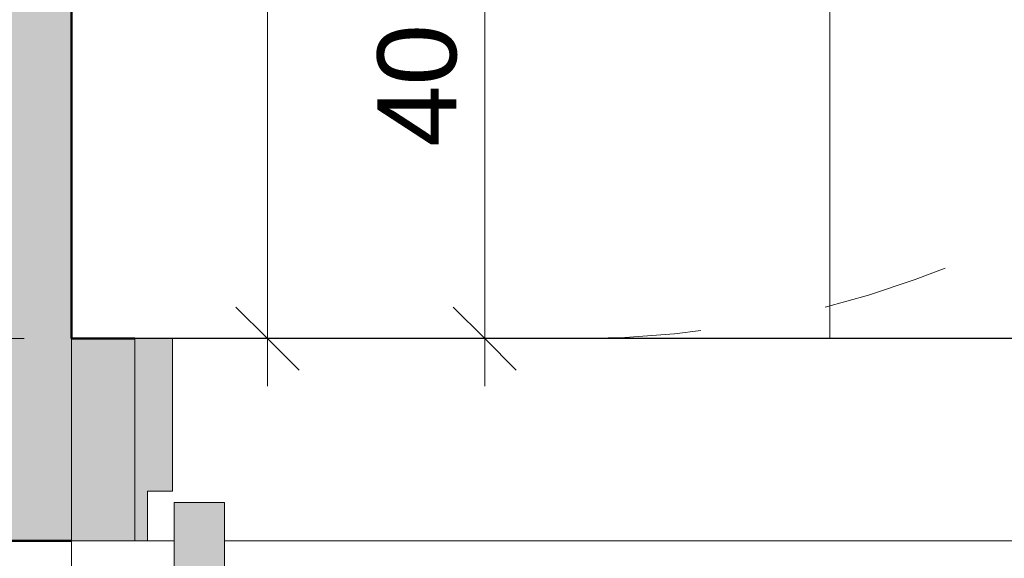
# Model space of a CAD drawing. Header units: metres. Extents: x -0.3 to 27.4, y -15.2 to 9.8.
# Tile 3 of 36: x 11.416 to 12.195, y -14.289 to -13.862. Entities that reach past the tile are written whole.
import ezdxf

# ---------------------------------------------------------------- set-up
doc = ezdxf.new("R2010")
doc.units = ezdxf.units.M
doc.linetypes.add('Projeção', pattern=[0.00396875, 0.00238125, -0.0015875])
for name, color, linetype, lineweight in [('A-ANNO-DIMS', 7, 'Continuous', 9), ('A-ANNO-DIMS-25', 7, 'Continuous', 9), ('A-DETL-GENF', 7, 'Continuous', 5), ('A-DOOR', 7, 'Continuous', 5), ('A-FLOR-OVHD', 7, 'Projeção', 5), ('A-FLOR-PATT', 7, 'Continuous', 5), ('A-WALL-PATT', 7, 'Continuous', 5), ('I-WALL', 7, 'Continuous', 5)]:
    doc.layers.add(name, color=color, linetype=linetype, lineweight=lineweight)
doc.layers.add('A-DETL', color=7, linetype='Continuous', lineweight=5, true_color=0x00a600)
doc.styles.add('Arial_5', font='arial.ttf', dxfattribs={"height": 0.0625})
doc.dimstyles.new('Com_linha__ref__contínua__-_Cor_Vermelha_Arial_2_5mm', dxfattribs={"dimscale": 0.3048, "dimtxt": 0.06376621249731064, "dimasz": 0.1640419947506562, "dimexe": 0.1230314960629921, "dimexo": 0.1230314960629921, "dimgap": 0.01230314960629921, "dimtad": 1, "dimdec": 1, "dimlfac": 100, "dimrnd": 0.09999999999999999, "dimdsep": 46, "dimtxsty": 'Arial_5', "dimblk1": 'OBLIQUE', "dimblk2": 'OBLIQUE', "dimsah": 1, "dimcen": 0.09, "dimdle": 0.1230314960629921, "dimazin": 0, "dimtfac": 1, "dimtdec": 4, "dimtix": 1, "dimtmove": 0, "dimatfit": 3, "dimfxl": 1, "dimtvp": 1, "dimtolj": 1, "dimtzin": 0, "dimarcsym": 2})

# ---------------------------------------------------------------- blocks, each defined once
blk = doc.blocks.new('PORTA DE GIRO L_057-ELEV_50')
at = {"layer": 'A-DOOR'}
blk.add_line((0.419999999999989, -0.07999999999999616), (-0.4200000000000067, -0.07999999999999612), dxfattribs=at)
blk = doc.blocks.new('Linha de interrupção - Linha de interrupção-V3-ELEV_5')
at = {"layer": 'A-DETL-GENF'}
for p, q in [((-2.574293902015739, -4.585265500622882e-15), (-2.785300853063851, -4.585265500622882e-15)), ((-2.543193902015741, -4.585265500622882e-15), (-2.564293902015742, -4.585265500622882e-15)), ((-1.684293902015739, -4.585265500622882e-15), (-2.503193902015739, -4.585265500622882e-15))]:
    blk.add_line(p, q, dxfattribs=at)
blk = doc.blocks.new('DIMBLOCK15-ELEV_5')
at = {"layer": 'A-ANNO-DIMS-25', "color": 242, "true_color": 0xbd2b2e}
for p, q in [((11.78366288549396, -13.71504159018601), (11.75866288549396, -13.69004159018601)), ((11.78366288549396, -13.71504159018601), (11.74616288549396, -13.71504159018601)), ((11.78366288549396, -13.71504159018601), (11.78366288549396, -14.15254159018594)), ((11.78366288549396, -13.71504159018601), (11.80866288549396, -13.74004159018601)), ((11.78366288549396, -13.71504159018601), (12.68923211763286, -13.71504159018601)), ((11.78366288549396, -14.11504159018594), (11.75866288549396, -14.09004159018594)), ((11.78366288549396, -14.11504159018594), (11.78151822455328, -14.11504159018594)), ((11.78366288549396, -14.11504159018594), (11.80866288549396, -14.14004159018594)), ((11.78366288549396, -14.11504159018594), (11.82116288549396, -14.11504159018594))]:
    blk.add_line(p, q, dxfattribs=at)
at = {"layer": 'A-ANNO-DIMS-25', "color": 0, "insert": (11.69877353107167, -13.96311150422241), "char_height": 0.0625, "width": 0.115367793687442, "attachment_point": 1, "rotation": 90, "line_spacing_factor": 0.9417779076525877, "style": 'Arial_5'}
blk.add_mtext('40', dxfattribs=at)
blk = doc.blocks.new('_Oblique')
at = {"color": 0, "linetype": 'ByBlock', "lineweight": -2}
blk.add_line((-0.5, -0.5), (0.5, 0.5), dxfattribs=at)
blk = doc.blocks.new('DIMBLOCK17-ELEV_5')
at = {"layer": 'A-ANNO-DIMS-25', "color": 242, "true_color": 0xbd2b2e}
for p, q in [((11.61188612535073, -13.31504159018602), (11.58688612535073, -13.29004159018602)), ((11.61188612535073, -13.31504159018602), (11.57438612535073, -13.31504159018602)), ((11.61188612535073, -13.31504159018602), (11.61188612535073, -14.15254159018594)), ((11.61188612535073, -13.31504159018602), (11.63688612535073, -13.34004159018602)), ((11.61188612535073, -13.31504159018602), (12.51917995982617, -13.31504159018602)), ((11.61188612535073, -14.11504159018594), (11.58688612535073, -14.09004159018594)), ((11.61188612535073, -14.11504159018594), (11.60974146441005, -14.11504159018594)), ((11.61188612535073, -14.11504159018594), (11.63688612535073, -14.14004159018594)), ((11.61188612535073, -14.11504159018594), (11.64938612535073, -14.11504159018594))]:
    blk.add_line(p, q, dxfattribs=at)
at = {"layer": 'A-ANNO-DIMS-25', "color": 0, "insert": (11.52699677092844, -13.76311150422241), "char_height": 0.0625, "width": 0.115367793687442, "attachment_point": 1, "rotation": 90, "line_spacing_factor": 0.9417779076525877, "style": 'Arial_5'}
blk.add_mtext('80', dxfattribs=at)
blk = doc.blocks.new('DIMBLOCK18-ELEV_5')
at = {"layer": 'A-ANNO-DIMS-25', "color": 242, "true_color": 0xbd2b2e}
for p, q in [((11.07402532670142, -11.99504159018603), (11.04902532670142, -11.97004159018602)), ((11.07402532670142, -11.99504159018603), (11.03652532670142, -11.99504159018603)), ((11.07402532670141, -14.15254159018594), (11.07402532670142, -11.99504159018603)), ((11.07402532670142, -11.99504159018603), (11.09902532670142, -12.02004159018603)), ((11.07402532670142, -11.99504159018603), (11.2586507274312, -11.99504159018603)), ((11.07402532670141, -14.11504159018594), (11.04902532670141, -14.09004159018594)), ((11.07402532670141, -14.11504159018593), (11.03652532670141, -14.11504159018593)), ((11.07402532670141, -14.11504159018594), (11.09902532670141, -14.14004159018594)), ((11.07402532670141, -14.11504159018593), (11.41927995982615, -14.11504159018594))]:
    blk.add_line(p, q, dxfattribs=at)
at = {"layer": 'A-ANNO-DIMS-25', "color": 0, "insert": (10.98913597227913, -13.12714646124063), "char_height": 0.0625, "width": 0.173051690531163, "attachment_point": 1, "rotation": 90, "line_spacing_factor": 0.9417779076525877, "style": 'Arial_5'}
blk.add_mtext('212', dxfattribs=at)
blk = doc.blocks.new('DIMBLOCK22-ELEV_5')
at = {"layer": 'A-ANNO-DIMS-25', "color": 242, "true_color": 0xbd2b2e}
for p, q in [((12.40677995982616, -14.62727680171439), (12.40677995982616, -14.27293396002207)), ((11.50677995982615, -14.62727680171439), (11.50677995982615, -14.39228222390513)), ((11.50677995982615, -14.62727680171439), (11.53177995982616, -14.60227680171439)), ((12.40677995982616, -14.62727680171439), (12.43177995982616, -14.60227680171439)), ((11.50677995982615, -14.62727680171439), (11.48177995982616, -14.65227680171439)), ((11.50677995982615, -14.62727680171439), (12.40677995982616, -14.62727680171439)), ((11.50677995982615, -14.62727680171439), (11.50677995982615, -14.66477680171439)), ((12.40677995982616, -14.62727680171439), (12.38177995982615, -14.65227680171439)), ((12.40677995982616, -14.62727680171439), (12.40677995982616, -14.66477680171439))]:
    blk.add_line(p, q, dxfattribs=at)
at = {"layer": 'A-ANNO-DIMS-25', "color": 0, "insert": (11.90871004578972, -14.5423874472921), "char_height": 0.0625, "width": 0.115367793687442, "attachment_point": 1, "line_spacing_factor": 0.9417779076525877, "style": 'Arial_5'}
blk.add_mtext('90', dxfattribs=at)
blk = doc.blocks.new('DIMBLOCK25-ELEV_5')
at = {"layer": 'A-ANNO-DIMS-25', "color": 242, "true_color": 0xbd2b2e}
for p, q in [((11.45677995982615, -15.18777190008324), (11.45677995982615, -14.10129935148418)), ((12.40677995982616, -15.18777190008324), (12.40677995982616, -14.53429670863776)), ((11.45677995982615, -15.18777190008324), (11.48177995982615, -15.16277190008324)), ((12.40677995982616, -15.18777190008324), (12.43177995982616, -15.16277190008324)), ((11.41927995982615, -15.18777190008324), (12.40677995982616, -15.18777190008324)), ((11.45677995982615, -15.18777190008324), (11.43177995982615, -15.21277190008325)), ((11.45677995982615, -15.18777190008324), (11.45677995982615, -15.22527190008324)), ((12.40677995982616, -15.18777190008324), (12.38177995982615, -15.21277190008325)), ((12.40677995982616, -15.18777190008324), (12.40677995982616, -15.22527190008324))]:
    blk.add_line(p, q, dxfattribs=at)
at = {"layer": 'A-ANNO-DIMS-25', "color": 0, "insert": (11.88371004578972, -15.10288254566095), "char_height": 0.0625, "width": 0.115367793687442, "attachment_point": 1, "line_spacing_factor": 0.9417779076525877, "style": 'Arial_5'}
blk.add_mtext('95', dxfattribs=at)
blk = doc.blocks.new('DIMBLOCK27-ELEV_5')
at = {"layer": 'A-ANNO-DIMS-25', "color": 242, "true_color": 0xbd2b2e}
for p, q in [((10.874425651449, -11.35754159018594), (10.87442565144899, -14.15254159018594)), ((10.874425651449, -11.39504159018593), (10.849425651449, -11.37004159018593)), ((10.874425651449, -11.39504159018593), (10.836925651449, -11.39504159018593)), ((10.874425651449, -11.39504159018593), (10.899425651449, -11.42004159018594)), ((10.874425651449, -11.39504159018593), (11.2586507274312, -11.39504159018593)), ((10.87442565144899, -14.11504159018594), (10.84942565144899, -14.09004159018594)), ((10.87442565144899, -14.11504159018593), (10.83692565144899, -14.11504159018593)), ((10.87442565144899, -14.11504159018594), (10.89942565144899, -14.14004159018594)), ((10.87442565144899, -14.11504159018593), (11.41927995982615, -14.11504159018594))]:
    blk.add_line(p, q, dxfattribs=at)
at = {"layer": 'A-ANNO-DIMS-25', "color": 0, "insert": (10.7895362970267, -12.82714646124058), "char_height": 0.0625, "width": 0.173051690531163, "attachment_point": 1, "rotation": 90, "line_spacing_factor": 0.9417779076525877, "style": 'Arial_5'}
blk.add_mtext('272', dxfattribs=at)

msp = doc.modelspace()

# ---------------------------------------------------------------- hatches: boundary and pattern name
at = {"layer": 'A-DETL-GENF', "true_color": 0xffffff}
h = msp.add_hatch(color=7, dxfattribs=at)
h.paths.add_polyline_path([(11.53787995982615, -15.12917371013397), (11.57787995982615, -15.12917371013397), (11.57787995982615, -14.24472028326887), (11.53787995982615, -14.24472028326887), (11.53787995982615, -15.08917371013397)])
h.paths.add_polyline_path([(12.39677995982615, -14.27504159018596), (12.40677995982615, -14.27504159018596), (12.40677995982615, -14.11504159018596), (12.37677995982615, -14.11504159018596), (12.37677995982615, -14.24504159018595), (12.39677995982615, -14.24504159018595)])
h.paths.add_polyline_path([(11.50677995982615, -14.27504159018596), (11.51677995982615, -14.27504159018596), (11.51677995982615, -14.2357804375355), (11.53677995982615, -14.2357804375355), (11.53677995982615, -14.11504159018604), (11.50677995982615, -14.11504159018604), (11.50677995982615, -14.2357804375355)])
at = {"layer": 'A-FLOR-PATT', "true_color": 0x787878}
h = msp.add_hatch(dxfattribs=at)
h.set_pattern_fill('FP_2', color=8, style=0, pattern_type=2)
h.set_pattern_definition([(270, (12.05636809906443, -12.915), (0.6, 3.673940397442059e-17), []), (0, (12.05636809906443, -12.915), (0, 0.6), [])])
h.paths.add_polyline_path([(11.45677995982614, -14.11504159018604), (12.55667995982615, -14.11504159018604), (12.55667995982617, -13.31504159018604), (13.00667995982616, -13.31504159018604), (13.00667995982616, -13.0535415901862), (12.99820720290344, -13.05309755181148), (12.99619750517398, -13.05226510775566), (12.99546190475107, -13.05099101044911), (12.99536506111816, -13.0502554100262), (12.99367995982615, -13.03286028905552), (12.99187995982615, -13.03106028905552), (12.99187995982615, -13.0300415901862), (12.97467995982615, -13.0300415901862), (12.95759790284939, -13.02779269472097), (12.94167995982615, -13.02119926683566), (12.92801091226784, -13.0107106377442), (12.91752228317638, -12.99704159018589), (12.91091805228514, -12.98104159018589), (12.90867995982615, -12.96404159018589), (12.90867995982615, -12.89921974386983), (12.8946919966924, -12.89921974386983), (12.8867403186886, -12.89837374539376), (12.87914464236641, -12.89587362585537), (12.87224503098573, -12.89183131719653), (12.86635038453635, -12.88642779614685), (12.86172461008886, -12.87990498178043), (12.85913241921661, -12.87422538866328), (12.85751063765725, -12.86819653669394), (12.85113503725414, -12.82136404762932), (12.85171116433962, -12.82784172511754), (12.79416031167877, -12.84565409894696), (12.70574427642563, -12.87746639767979), (12.67362778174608, -12.88774352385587), (12.6371214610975, -12.89547069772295), (12.59984256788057, -12.89711532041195), (12.57186366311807, -12.89452592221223), (12.54462493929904, -12.88905754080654), (12.51812639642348, -12.88071017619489), (12.49236803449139, -12.86948382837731), (12.47042251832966, -12.85693669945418), (12.45016038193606, -12.84230401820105), (12.4315816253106, -12.8255857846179), (12.41468624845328, -12.80678199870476), (12.396943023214, -12.77891334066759), (12.38575861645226, -12.74782647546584), (12.38167995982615, -12.71504159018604), (12.38575861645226, -12.68225670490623), (12.396943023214, -12.65116983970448), (12.41468624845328, -12.62330118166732), (12.4315816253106, -12.60449739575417), (12.45016038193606, -12.58777916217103), (12.47042251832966, -12.5731464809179), (12.49236803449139, -12.56059935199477), (12.51812639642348, -12.54937300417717), (12.54462493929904, -12.54102563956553), (12.57186366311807, -12.53555725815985), (12.59984256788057, -12.53296785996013), (12.6371214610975, -12.53461248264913), (12.67362778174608, -12.54233965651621), (12.70574427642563, -12.55261678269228), (12.79415755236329, -12.58442816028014), (12.85170556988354, -12.60223985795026), (12.85170556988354, -12.60452823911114), (12.85751063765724, -12.56188664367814), (12.85913241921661, -12.55585779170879), (12.86172461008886, -12.55017819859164), (12.86635038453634, -12.54365538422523), (12.87224503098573, -12.53825186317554), (12.8791446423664, -12.5342095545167), (12.88674031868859, -12.53170943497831), (12.89469199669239, -12.53086343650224), (12.90867995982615, -12.53086343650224), (12.90867995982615, -12.36204159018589), (12.91092885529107, -12.34495953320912), (12.91752228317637, -12.32904159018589), (12.92801091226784, -12.31537254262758), (12.94167995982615, -12.30488391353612), (12.95767995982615, -12.29827968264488), (12.97467995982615, -12.29604159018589), (12.99187995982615, -12.29604159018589), (12.99187995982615, -12.29502289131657), (12.99368014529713, -12.29322097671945), (12.99501258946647, -12.27653625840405), (12.99468096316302, -12.27533460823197), (12.99461731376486, -12.26604159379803), (12.99370417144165, -12.26604159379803), (12.99220992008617, -12.26501378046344), (12.99184434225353, -12.26404153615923), (12.99168095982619, -12.25538195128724), (12.99168095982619, -12.25139158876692), (12.93355499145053, -12.25117521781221), (12.92273381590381, -12.24931424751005), (12.91582143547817, -12.24756426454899), (12.91055997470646, -12.24463752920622), (12.9050308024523, -12.24111928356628), (12.89753885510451, -12.24066302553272), (12.89295356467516, -12.23850723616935), (12.89002537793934, -12.23607768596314), (12.8878235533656, -12.23320821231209), (12.88622514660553, -12.22934931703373), (12.88567995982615, -12.22520821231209), (12.88575763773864, -12.21212391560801), (12.88570473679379, -12.18579381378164), (12.88567995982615, -12.15676950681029), (12.88567995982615, -11.90938851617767), (12.84526096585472, -11.90903450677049), (12.84148505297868, -11.91483308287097), (12.83660580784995, -11.91961244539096), (12.83086276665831, -11.9231379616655), (12.82453787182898, -11.92523655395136), (12.81794163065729, -11.92580519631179), (12.80979457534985, -11.92542998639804), (12.80270531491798, -11.92418165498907), (12.79611254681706, -11.92116263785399), (12.79039941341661, -11.91654838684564), (12.78589793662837, -11.91060706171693), (12.78286972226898, -11.90368394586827), (12.78149075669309, -11.89618138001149), (12.78184117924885, -11.88853537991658), (12.78390062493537, -11.88119029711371), (12.78754940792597, -11.87457299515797), (12.79168661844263, -11.87004159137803), (12.21668338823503, -11.87004159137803), (12.20561871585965, -11.8686834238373), (12.19647960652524, -11.86566384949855), (12.18839911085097, -11.8612000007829), (12.18119731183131, -11.8552376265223), (12.17510990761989, -11.84782010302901), (12.17029447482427, -11.83853314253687), (12.16764412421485, -11.82979610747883), (12.16668338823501, -11.81870666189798), (12.16668338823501, -11.53004159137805), (12.16802313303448, -11.51903765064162), (12.17058445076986, -11.51072961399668), (12.17515848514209, -11.50220388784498), (12.18204236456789, -11.49410002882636), (12.18978236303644, -11.48799908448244), (12.19859642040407, -11.48352994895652), (12.20692887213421, -11.48100232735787), (12.21668338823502, -11.48004159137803), (12.30170574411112, -11.48004159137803), (12.30170574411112, -11.46699756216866), (12.29628985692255, -11.46699756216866), (12.29628985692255, -11.4039054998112), (12.29443338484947, -11.4039054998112), (12.29443338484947, -11.39504159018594), (12.1961777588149, -11.39504159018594), (12.19574043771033, -11.40347236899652), (12.19491326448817, -11.40538971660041), (12.19436603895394, -11.40584094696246), (12.19303532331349, -11.40630282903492), (12.1757869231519, -11.40800209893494), (12.17546257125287, -11.40984159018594), (12.17268787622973, -11.40984159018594), (12.17272152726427, -11.47702902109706), (12.17217396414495, -11.48116983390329), (12.17057310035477, -11.4850278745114), (12.16802778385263, -11.48834022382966), (12.1647105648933, -11.49088115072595), (12.1608396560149, -11.49247749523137), (12.15673232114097, -11.49302046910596), (12.15258022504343, -11.49247306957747), (12.1487200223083, -11.49087260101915), (12.14540682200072, -11.48832813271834), (12.14286549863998, -11.48501306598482), (12.14120163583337, -11.48064381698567), (12.14072376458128, -11.47701192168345), (12.14068787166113, -11.40984159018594), (12.13789734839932, -11.40984159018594), (12.13737149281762, -11.40798268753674), (12.12033666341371, -11.40634167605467), (12.11845774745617, -11.40543057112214), (12.11803114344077, -11.40486393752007), (12.1176285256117, -11.40351410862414), (12.11717995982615, -11.39504159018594), (11.45677995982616, -11.39504159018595), (11.45677995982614, -13.69341880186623)])
h.paths.add_polyline_path([(11.59066497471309, -13.71156976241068), (11.58688695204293, -13.71107237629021), (11.58336639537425, -13.70961411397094), (11.58034322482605, -13.70729435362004), (11.57802346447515, -13.70427118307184), (11.57656520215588, -13.70075062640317), (11.57606781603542, -13.696972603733), (11.57606781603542, -13.66616171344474), (11.54993041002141, -13.67493643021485), (11.54993041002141, -13.34523218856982), (11.52686748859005, -13.31719080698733), (11.52056116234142, -13.29234970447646), (11.53152417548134, -13.24359266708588), (11.54225860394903, -13.23845344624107), (11.5486190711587, -13.24763276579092), (11.55825928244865, -13.16522114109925), (11.57606781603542, -13.16522114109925), (11.57606781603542, -13.13358230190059), (11.57656520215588, -13.12980427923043), (11.57823821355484, -13.12600385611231), (11.58034322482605, -13.12326055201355), (11.58336639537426, -13.12094079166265), (11.58688695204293, -13.11948252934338), (11.59066497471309, -13.11898514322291), (11.59525156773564, -13.11981745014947), (11.59796355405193, -13.12094079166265), (11.60098672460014, -13.12326055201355), (11.60330648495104, -13.12628372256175), (11.60476474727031, -13.12980427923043), (11.60526213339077, -13.13358230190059), (11.60526213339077, -13.33292785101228), (11.62207815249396, -13.34936286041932), (11.62457273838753, -13.34792153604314), (11.62457273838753, -12.97911066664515), (11.59515702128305, -12.97911066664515), (11.59882712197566, -13.06174039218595), (11.59862624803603, -13.06411409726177), (11.5973686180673, -13.06760021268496), (11.59515702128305, -13.07072183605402), (11.59241937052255, -13.07303229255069), (11.5890650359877, -13.07460806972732), (11.58541715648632, -13.07526198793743), (11.58172432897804, -13.07494948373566), (11.57823821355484, -13.07369185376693), (11.57519638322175, -13.07157480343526), (11.57280613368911, -13.06874260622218), (11.57123035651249, -13.06538827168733), (11.5705150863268, -13.06042126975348), (11.56673335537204, -12.97911066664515), (11.56396919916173, -12.97911066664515), (11.56551443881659, -12.94527702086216), (11.63452489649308, -12.94875998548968), (11.62446607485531, -12.7489410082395), (11.61643730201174, -12.7370063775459), (11.6171497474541, -12.64252869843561), (11.67880009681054, -12.64500227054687), (11.68950329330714, -12.63846385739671), (11.68491219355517, -12.58957020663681), (11.700795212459, -12.5328701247), (11.7138142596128, -12.52033048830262), (11.72483962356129, -12.51992629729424), (11.74245241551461, -12.53334016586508), (11.75758118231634, -12.55260092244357), (11.7745791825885, -12.60856705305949), (11.77169107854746, -12.66775785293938), (11.795710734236, -12.72428619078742), (11.80356460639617, -12.78097687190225), (11.79206908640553, -12.84335808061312), (11.79351188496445, -12.84720890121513), (11.79351188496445, -12.91601770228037), (11.78854845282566, -12.97362192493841), (11.82521245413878, -13.05820124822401), (11.8769355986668, -13.0584933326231), (11.88535742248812, -13.00891251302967), (11.89021087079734, -12.95980804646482), (11.90017933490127, -12.92636046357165), (11.90364546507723, -12.92445749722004), (11.90784131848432, -12.80892639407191), (11.91384410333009, -12.74859715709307), (11.91865249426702, -12.73575204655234), (11.91490286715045, -12.68627844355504), (11.91535638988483, -12.65457006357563), (11.91892554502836, -12.64699174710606), (11.94103525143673, -12.64564120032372), (11.93947774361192, -12.64268329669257), (11.94025229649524, -12.61466821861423), (11.95761111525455, -12.56059327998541), (11.97286159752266, -12.53904624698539), (11.9874750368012, -12.53522033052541), (12.00980901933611, -12.54802075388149), (12.02620580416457, -12.57705243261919), (12.03214144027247, -12.62346626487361), (12.03071944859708, -12.64016294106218), (12.0814411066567, -12.63706466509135), (12.07854329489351, -12.68142820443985), (12.08066075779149, -12.74467890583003), (12.07904909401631, -12.7454725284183), (12.06879475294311, -12.94917550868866), (12.10960440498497, -12.94917550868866), (12.10960440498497, -12.94561205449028), (12.11008813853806, -12.941937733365), (12.11150637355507, -12.9385138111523), (12.11376245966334, -12.93557362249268), (12.11670264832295, -12.93331753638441), (12.12012657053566, -12.9318993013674), (12.12380089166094, -12.93141556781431), (12.12747521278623, -12.9318993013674), (12.13089913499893, -12.93331753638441), (12.13383932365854, -12.93557362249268), (12.13609540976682, -12.9385138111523), (12.13751364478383, -12.941937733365), (12.13799737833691, -12.94561205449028), (12.13799737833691, -12.94917550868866), (12.14510082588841, -12.94917550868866), (12.14488810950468, -12.97911066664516), (12.13751364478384, -13.06589360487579), (12.13609540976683, -13.06931752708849), (12.13383932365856, -13.07225771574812), (12.13089913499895, -13.0745138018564), (12.12747521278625, -13.07593203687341), (12.12380089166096, -13.0764157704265), (12.12012657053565, -13.07593203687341), (12.11670264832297, -13.07451380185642), (12.11376245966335, -13.07225771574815), (12.11150637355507, -13.06931752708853), (12.11008813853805, -13.06589360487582), (12.10960440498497, -13.0622192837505), (12.10960440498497, -12.97911066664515), (12.07876782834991, -12.97911066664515), (12.07876782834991, -13.32970545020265), (12.10797076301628, -13.34171854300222), (12.10797076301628, -13.130518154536), (12.10846814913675, -13.12674013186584), (12.10992641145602, -13.12321957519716), (12.11224617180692, -13.12019640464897), (12.11526934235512, -13.11787664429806), (12.1187898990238, -13.1164183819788), (12.12256792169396, -13.11592099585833), (12.12634594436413, -13.1164183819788), (12.1298665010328, -13.11787664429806), (12.13288967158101, -13.12019640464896), (12.13520943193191, -13.12321957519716), (12.13666769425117, -13.12674013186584), (12.13716508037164, -13.130518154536), (12.13716508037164, -13.16440122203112), (12.16269284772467, -13.16440122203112), (12.17817020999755, -13.21672009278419), (12.18652785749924, -13.23455379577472), (12.19553515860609, -13.25079227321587), (12.20474893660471, -13.2510445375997), (12.21117267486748, -13.29681819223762), (12.19342979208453, -13.33291141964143), (12.19620631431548, -13.3475482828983), (12.18229247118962, -13.42975239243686), (12.17040870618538, -13.44611638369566), (12.16789126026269, -13.44718913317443), (12.16789126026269, -13.67778914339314), (12.13716508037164, -13.66614432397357), (12.13716508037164, -13.69390845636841), (12.13666769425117, -13.69768647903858), (12.13520943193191, -13.70120703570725), (12.13288967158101, -13.70423020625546), (12.1298665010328, -13.70654996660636), (12.12634594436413, -13.70800822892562), (12.12256792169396, -13.70850561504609), (12.1187898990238, -13.70800822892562), (12.11526934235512, -13.70654996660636), (12.11224617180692, -13.70423020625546), (12.10992641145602, -13.70120703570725), (12.10846814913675, -13.69768647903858), (12.10797076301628, -13.69341880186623), (12.10797076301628, -13.44081794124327), (12.07454202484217, -13.42944788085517), (12.0808844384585, -13.49961535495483), (12.0808844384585, -13.60879296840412), (12.05283299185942, -13.60879296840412), (12.05283299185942, -13.49961535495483), (12.05668013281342, -13.45583673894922), (11.9972147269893, -13.47327882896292), (11.92400698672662, -13.48611204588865), (11.84955465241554, -13.49022373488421), (11.74501031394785, -13.47890839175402), (11.67446823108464, -13.4542362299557), (11.65055249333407, -13.45883112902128), (11.65055249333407, -13.49961535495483), (11.6562925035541, -13.49961535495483), (11.6562925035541, -13.60879296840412), (11.62824105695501, -13.60879296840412), (11.62824105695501, -13.49961535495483), (11.63597047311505, -13.46163275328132), (11.62707214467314, -13.46334237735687), (11.60526213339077, -13.45654752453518), (11.60526213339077, -13.696972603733), (11.60476474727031, -13.70075062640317), (11.60330648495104, -13.70427118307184), (11.60098672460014, -13.70729435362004), (11.59796355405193, -13.70961411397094), (11.59444299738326, -13.71107237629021)])
h.paths.add_polyline_path([(13.00662323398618, -13.16004159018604), (13.00317995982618, -13.16004159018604), (13.00317995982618, -13.15654159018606), (12.99397995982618, -13.15654159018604), (12.99397995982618, -13.14604159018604), (12.98863715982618, -13.14604159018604), (12.98863715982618, -13.15204157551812), (12.97912995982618, -13.15275960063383), (12.96962275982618, -13.15204157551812), (12.96962275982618, -13.14604159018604), (12.95717995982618, -13.14604159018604), (12.95717995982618, -13.14254159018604), (12.95962995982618, -13.14254159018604), (12.95962995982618, -13.14054159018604), (12.96007995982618, -13.13957656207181), (12.96007995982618, -13.13091362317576), (12.31753061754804, -13.13091362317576), (12.31375590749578, -13.13045531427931), (12.31017754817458, -13.12909824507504), (12.30702793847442, -13.1269242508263), (12.30449012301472, -13.12405967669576), (12.30271159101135, -13.12067100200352), (12.30179570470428, -13.11695516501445), (12.30179569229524, -13.11312811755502), (12.30271159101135, -13.10941220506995), (12.30449012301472, -13.10602352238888), (12.30702793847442, -13.1031589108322), (12.31017754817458, -13.10098492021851), (12.31375590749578, -13.0996278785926), (12.31755505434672, -13.09916659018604), (12.96007995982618, -13.09916659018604), (12.96007995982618, -13.09068425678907), (12.95962995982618, -13.09004159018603), (12.95962995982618, -13.08754159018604), (12.95717995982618, -13.08754159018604), (12.95717995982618, -13.08404159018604), (12.97094667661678, -13.08399664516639), (12.96962275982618, -13.08374157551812), (12.96984991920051, -13.07704157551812), (12.97094667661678, -13.07704157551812), (12.97179361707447, -13.07476223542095), (12.97288162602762, -13.07414736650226), (12.97412995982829, -13.07404460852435), (12.97412995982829, -13.07284159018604), (12.97562995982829, -13.07134159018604), (12.98262995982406, -13.07134159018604), (12.98412995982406, -13.07284159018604), (12.98412995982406, -13.07408829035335), (12.98537829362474, -13.07414736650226), (12.98656167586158, -13.07487407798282), (12.9868745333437, -13.07524096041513), (12.98738704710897, -13.07704157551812), (12.98863715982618, -13.07704157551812), (12.98863715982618, -13.08374157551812), (12.98863715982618, -13.08403018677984), (12.99398462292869, -13.08403018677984), (12.99398462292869, -13.07354159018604), (13.00317995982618, -13.07354159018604), (13.00317995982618, -13.07004159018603), (13.00662323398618, -13.07004159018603), (13.00662323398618, -13.15654159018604)])
h.paths.add_polyline_path([(12.97467995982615, -12.9980415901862), (12.99187995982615, -12.9980415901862), (12.99187995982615, -12.99702116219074), (12.99368014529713, -12.99522097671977), (12.99573990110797, -12.97634232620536), (12.99672811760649, -12.97535410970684), (12.99807804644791, -12.97499239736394), (13.00667995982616, -12.9745415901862), (13.00667995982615, -12.35154159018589), (12.99672811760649, -12.35072907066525), (12.99573990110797, -12.34974085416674), (12.99537818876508, -12.34839092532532), (12.99368014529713, -12.33086220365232), (12.99187995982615, -12.32906201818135), (12.99187995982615, -12.32804159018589), (12.97467995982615, -12.32804159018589), (12.96588011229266, -12.32920011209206), (12.95767995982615, -12.33259672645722), (12.95063832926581, -12.33799995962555), (12.94523509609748, -12.34504159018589), (12.94183848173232, -12.3532417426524), (12.94067995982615, -12.36204159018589), (12.94067995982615, -12.53086343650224), (12.97744455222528, -12.53086343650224), (12.98468770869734, -12.5318170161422), (12.99143725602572, -12.53461277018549), (12.99723322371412, -12.53906017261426), (13.00168062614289, -12.54485614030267), (13.00447638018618, -12.55160568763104), (13.00542995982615, -12.55884884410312), (13.00542995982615, -12.87123433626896), (13.00447638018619, -12.87847749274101), (13.0016806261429, -12.88522704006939), (12.99723322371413, -12.89102300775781), (12.99143725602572, -12.89547041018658), (12.98468770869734, -12.89826616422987), (12.97709199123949, -12.89921974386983), (12.94067995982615, -12.89921974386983), (12.94067995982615, -12.96404159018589), (12.94183848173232, -12.97284143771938), (12.9452980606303, -12.98112364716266), (12.95063832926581, -12.98808322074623), (12.95767995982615, -12.99348645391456), (12.96588011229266, -12.99688306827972)])
h.paths.add_polyline_path([(12.84565566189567, -12.75975676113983), (12.84503142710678, -12.74611654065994), (12.84503159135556, -12.75274003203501)])
h.paths.add_polyline_path([(12.84502988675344, -12.68400029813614), (12.84565813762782, -12.67027232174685), (12.8450297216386, -12.6773418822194)])
h.paths.add_polyline_path([(13.00667995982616, -12.21129966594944), (13.00667995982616, -11.9350398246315), (12.98527280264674, -11.9335428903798), (12.9834321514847, -11.93294482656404), (12.98208772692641, -11.9315526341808), (12.98155426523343, -11.92969223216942), (12.98095432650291, -11.91506564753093), (12.98022856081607, -11.91380858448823), (12.97895297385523, -11.91303071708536), (12.97709199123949, -11.91281680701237), (12.95442178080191, -11.9111067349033), (12.95199201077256, -11.9097915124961), (12.93960396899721, -11.9097915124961), (12.93933637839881, -11.92703971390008), (12.93901854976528, -11.92745393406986), (12.93760434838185, -11.92803974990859), (12.92960561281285, -11.92777196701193), (12.92860557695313, -11.92603970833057), (12.92860557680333, -11.90976447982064), (12.91767995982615, -11.9097915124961), (12.91767876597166, -12.20923704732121), (12.99170732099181, -12.20920821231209), (12.99222354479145, -12.20729338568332), (12.99365417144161, -12.20640353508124), (12.99463096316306, -12.20640353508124), (12.99490738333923, -12.19432851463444), (12.99494782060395, -12.19367339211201), (12.9966160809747, -12.19234420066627), (12.99797421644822, -12.19172819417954), (13.00662995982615, -12.19172819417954), (13.00662995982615, -12.21129966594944)])
h.paths.add_polyline_path([(12.84630307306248, -11.88103763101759), (12.88567995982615, -11.88069321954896), (12.88567995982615, -11.59108319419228), (12.88702133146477, -11.57741720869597), (12.88839572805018, -11.57103192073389), (12.8906002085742, -11.56379602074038), (12.89517629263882, -11.55295575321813), (12.90389532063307, -11.53991611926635), (12.91098913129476, -11.53208322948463), (12.92217077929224, -11.52296899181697), (12.92989585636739, -11.51882549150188), (12.94262560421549, -11.51328670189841), (12.94786596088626, -11.51184136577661), (12.9555518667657, -11.51022490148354), (12.96755496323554, -11.50920819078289), (12.99174005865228, -11.50920819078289), (12.99206849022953, -11.50799557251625), (12.99184025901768, -11.50782829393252), (12.99222354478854, -11.50690296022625), (12.9936541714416, -11.50631037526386), (12.99463096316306, -11.50631037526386), (12.99463096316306, -11.49497828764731), (12.99619061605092, -11.49237382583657), (12.99797421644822, -11.49163503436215), (13.00662995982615, -11.49163503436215), (13.00662995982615, -11.55859507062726), (12.99797421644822, -11.55859507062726), (12.99549463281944, -11.55733690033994), (12.99463096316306, -11.55484474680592), (12.9945394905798, -11.54391972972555), (12.9936541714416, -11.54391972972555), (12.9920712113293, -11.54295937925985), (12.9920712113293, -11.54223258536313), (12.99163095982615, -11.54120819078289), (12.96707300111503, -11.5412762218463), (12.95374788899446, -11.54328542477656), (12.94444192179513, -11.54686022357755), (12.93716484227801, -11.55209807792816), (12.93224875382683, -11.55621018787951), (12.92451814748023, -11.56592346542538), (12.91986966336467, -11.57704973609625), (12.91767995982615, -11.59108321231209), (12.91767995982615, -11.76824989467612), (12.94134973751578, -11.76816392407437), (12.9439620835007, -11.76854213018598), (12.94678174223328, -11.76982416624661), (12.94941997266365, -11.77192534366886), (12.95179100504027, -11.77477735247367), (12.95381775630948, -11.77828747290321), (12.95551014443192, -11.78234158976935), (12.9600840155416, -11.78234158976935), (12.96025770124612, -11.77544957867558), (12.96090705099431, -11.77511726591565), (12.96244754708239, -11.77507820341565), (12.96244773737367, -11.77018485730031), (12.96272219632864, -11.7695222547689), (12.96344213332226, -11.76922404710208), (12.97350330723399, -11.76922404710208), (12.97448238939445, -11.77020312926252), (12.97448238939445, -11.77507820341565), (12.97603410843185, -11.77511726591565), (12.97690372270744, -11.77609391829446), (12.97709199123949, -11.77963339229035), (13.00667979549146, -11.77963339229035), (13.00667995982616, -11.3950415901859), (12.73892653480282, -11.39504159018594), (12.73871312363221, -11.4039054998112), (12.73707006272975, -11.4039054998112), (12.73690356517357, -11.46699756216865), (12.73165417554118, -11.46699756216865), (12.73165417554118, -11.48004159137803), (12.81668339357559, -11.48004159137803), (12.827687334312, -11.48138133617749), (12.83668339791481, -11.48431041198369), (12.84496767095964, -11.48888318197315), (12.8521694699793, -11.49484555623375), (12.85825687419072, -11.50226307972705), (12.86301975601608, -11.51137680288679), (12.86572265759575, -11.52028707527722), (12.86668339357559, -11.53004159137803), (12.86668339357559, -11.82004159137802), (12.86530530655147, -11.83117192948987), (12.86287737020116, -11.83917576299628), (12.85825687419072, -11.84782010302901), (12.85187942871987, -11.85552766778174), (12.84358441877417, -11.86208409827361), (12.83517494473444, -11.86643050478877), (12.83413191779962, -11.86674690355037), (12.83850613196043, -11.86990977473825), (12.84298748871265, -11.87501030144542), (12.84582724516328, -11.88017263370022)])
h.paths.add_polyline_path([(12.91767995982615, -11.88041333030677), (12.92861614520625, -11.88017263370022), (12.92867373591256, -11.86352207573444), (12.93008797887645, -11.86210789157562), (12.93060561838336, -11.86203975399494), (12.93760434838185, -11.86203989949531), (12.93933637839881, -11.86303993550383), (12.93960430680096, -11.86403994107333), (12.93960396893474, -11.88029114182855), (12.95275454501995, -11.88004189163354), (12.95442178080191, -11.8789729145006), (12.95540093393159, -11.87877962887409), (12.97471676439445, -11.87717978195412), (12.97471676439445, -11.81997170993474), (12.97369861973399, -11.82098985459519), (12.96367650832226, -11.82095079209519), (12.96265836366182, -11.81993264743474), (12.96265836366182, -11.81505757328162), (12.96114142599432, -11.81505757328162), (12.96023703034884, -11.81404185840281), (12.9600840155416, -11.80774158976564), (12.9554343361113, -11.80793466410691), (12.95393181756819, -11.81176139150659), (12.95194601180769, -11.8152453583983), (12.94961628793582, -11.81808197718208), (12.94701721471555, -11.82018045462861), (12.94423198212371, -11.8214736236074), (12.9410526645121, -11.82192173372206), (12.91767995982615, -11.82208479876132), (12.91767995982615, -11.88029139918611)])
h.paths.add_polyline_path([(12.98907323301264, -11.85627100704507), (13.00667995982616, -11.8550398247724), (13.00667979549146, -11.81044978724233), (12.98907323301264, -11.81044978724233), (12.98907323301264, -11.8550398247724)])
h.paths.add_polyline_path([(12.49671513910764, -11.84504159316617), (12.55088390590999, -11.84504159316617), (12.5547661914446, -11.84453048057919), (12.55838390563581, -11.8430319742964), (12.56149050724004, -11.84064819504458), (12.56387428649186, -11.83754159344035), (12.56537279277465, -11.83392387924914), (12.56588390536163, -11.83004159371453), (12.56537279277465, -11.82615930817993), (12.56387428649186, -11.82254159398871), (12.56149050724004, -11.81943499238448), (12.55838390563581, -11.81705121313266), (12.5547661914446, -11.81555270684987), (12.55088390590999, -11.81504159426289), (12.48294670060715, -11.81504159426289), (12.47906441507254, -11.81555270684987), (12.47544670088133, -11.81705121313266), (12.4723400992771, -11.81943499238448), (12.46995632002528, -11.82254159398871), (12.46845781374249, -11.82615930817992), (12.46794670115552, -11.83004159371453), (12.46845781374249, -11.83392387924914), (12.46995632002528, -11.83754159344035), (12.4723400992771, -11.84064819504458), (12.47544670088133, -11.8430319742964), (12.47906441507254, -11.84453048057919), (12.48294670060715, -11.84504159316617)])
h.paths.add_polyline_path([(12.40650978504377, -11.79501547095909), (12.4090979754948, -11.79467472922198), (12.41150978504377, -11.79367572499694), (12.41358085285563, -11.79208653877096), (12.41517003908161, -11.79001547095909), (12.41616904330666, -11.78760366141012), (12.41650978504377, -11.78501547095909), (12.41616904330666, -11.78242728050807), (12.41517003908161, -11.78001547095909), (12.41358085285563, -11.77794440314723), (12.41150978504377, -11.77635521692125), (12.40909797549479, -11.7753562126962), (12.40650978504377, -11.77501547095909), (12.40392159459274, -11.7753562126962), (12.40089890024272, -11.77682396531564), (12.3994387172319, -11.77794440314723), (12.39784953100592, -11.78001547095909), (12.39685052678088, -11.78242728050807), (12.39650978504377, -11.78501547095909), (12.39700379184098, -11.78797367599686), (12.39784953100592, -11.79001547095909), (12.3994387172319, -11.79208653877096), (12.40150978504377, -11.79367572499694), (12.40392159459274, -11.79467472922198)])
h.paths.add_polyline_path([(12.62685013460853, -11.79501547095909), (12.62943832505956, -11.79467472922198), (12.63185013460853, -11.79367572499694), (12.6339212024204, -11.79208653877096), (12.63551038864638, -11.79001547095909), (12.63650939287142, -11.78760366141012), (12.63685013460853, -11.78501547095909), (12.63650939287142, -11.78242728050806), (12.63551038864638, -11.78001547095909), (12.6339212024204, -11.77794440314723), (12.63185013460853, -11.77635521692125), (12.62943832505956, -11.7753562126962), (12.62685013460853, -11.7750154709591), (12.62426194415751, -11.7753562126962), (12.62185013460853, -11.77635521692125), (12.61977906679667, -11.77794440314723), (12.61818988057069, -11.78001547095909), (12.61719087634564, -11.78242728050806), (12.61685013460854, -11.78501547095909), (12.61734414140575, -11.78797367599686), (12.61818988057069, -11.79001547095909), (12.61977906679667, -11.79208653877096), (12.62185013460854, -11.79367572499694), (12.62426194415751, -11.79467472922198)])
h.paths.add_polyline_path([(12.82363407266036, -11.78432396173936), (12.82751635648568, -11.78381284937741), (12.83113406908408, -11.78231434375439), (12.83424066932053, -11.77993056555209), (12.83662444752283, -11.77682396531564), (12.83812295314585, -11.77320625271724), (12.8386340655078, -11.76747127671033), (12.8386340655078, -11.58093416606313), (12.83812295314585, -11.57705188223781), (12.83662444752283, -11.57343416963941), (12.83413001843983, -11.57024266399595), (12.83113406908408, -11.56794379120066), (12.82703615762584, -11.5663820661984), (12.82363407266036, -11.56593417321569), (12.81975178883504, -11.56644528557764), (12.81613407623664, -11.56794379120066), (12.81302747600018, -11.57032756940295), (12.81064369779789, -11.57343416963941), (12.80914519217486, -11.57705188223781), (12.80863407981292, -11.58093416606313), (12.80863407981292, -11.76932396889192), (12.80914519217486, -11.77320625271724), (12.81064369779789, -11.77682396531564), (12.81313812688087, -11.78001547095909), (12.81668339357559, -11.78254187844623), (12.81975178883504, -11.78381284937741)])
h.paths.add_polyline_path([(12.21168340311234, -11.78432396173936), (12.21556568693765, -11.78381284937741), (12.21918339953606, -11.78231434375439), (12.22228999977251, -11.77993056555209), (12.22467377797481, -11.77682396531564), (12.22617228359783, -11.77320625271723), (12.22668339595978, -11.76932396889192), (12.22668339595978, -11.58093416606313), (12.22617228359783, -11.57705188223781), (12.22467377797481, -11.57343416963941), (12.22217934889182, -11.57024266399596), (12.21918339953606, -11.56794379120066), (12.21556568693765, -11.56644528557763), (12.21168340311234, -11.56593417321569), (12.20780111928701, -11.56644528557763), (12.20418340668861, -11.56794379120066), (12.20107680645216, -11.57032756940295), (12.19869302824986, -11.57343416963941), (12.19719452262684, -11.57705188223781), (12.19668341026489, -11.58280804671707), (12.19668341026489, -11.76932396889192), (12.19719452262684, -11.77320625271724), (12.19869302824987, -11.77682396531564), (12.20118745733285, -11.78001547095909), (12.20418340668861, -11.78231434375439), (12.20780111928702, -11.78381284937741)])
h.paths.add_polyline_path([(12.51667995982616, -11.68501547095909), (12.51926815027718, -11.68467472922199), (12.52167995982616, -11.68367572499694), (12.52375102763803, -11.68208653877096), (12.52534021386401, -11.68001547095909), (12.52633921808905, -11.67760366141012), (12.52667995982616, -11.67501547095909), (12.52633921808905, -11.67242728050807), (12.52534021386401, -11.67001547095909), (12.52375102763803, -11.66794440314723), (12.52167995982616, -11.66635521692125), (12.51926815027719, -11.6653562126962), (12.51648048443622, -11.66504173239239), (12.51409176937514, -11.6653562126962), (12.51167995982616, -11.66635521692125), (12.5096088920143, -11.66794440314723), (12.50801970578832, -11.67001547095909), (12.50702070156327, -11.67242728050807), (12.50667995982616, -11.67501547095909), (12.50702070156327, -11.67760366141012), (12.50832107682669, -11.68040822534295), (12.5096088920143, -11.68208653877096), (12.51167995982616, -11.68367572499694), (12.51409176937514, -11.68467472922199)])
h.paths.add_polyline_path([(12.62685013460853, -11.68501547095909), (12.62943832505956, -11.68467472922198), (12.63185013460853, -11.68367572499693), (12.6339212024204, -11.68208653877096), (12.63551038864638, -11.68001547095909), (12.63650939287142, -11.67760366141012), (12.63685013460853, -11.67501547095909), (12.63650939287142, -11.67242728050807), (12.63551038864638, -11.67001547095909), (12.6339212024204, -11.66794440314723), (12.63185013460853, -11.66635521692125), (12.62943832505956, -11.6653562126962), (12.62665065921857, -11.66504173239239), (12.6242619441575, -11.6653562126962), (12.62185013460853, -11.66635521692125), (12.61977906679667, -11.66794440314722), (12.61818988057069, -11.67001547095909), (12.61719087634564, -11.67242728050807), (12.61685013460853, -11.67501547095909), (12.61719087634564, -11.67760366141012), (12.61818988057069, -11.68001547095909), (12.61977906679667, -11.68208653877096), (12.62185013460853, -11.68367572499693), (12.62426194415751, -11.68467472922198)])
h.paths.add_polyline_path([(12.40650978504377, -11.68501547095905), (12.40909797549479, -11.68467472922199), (12.41150978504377, -11.68367572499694), (12.41358085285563, -11.68208653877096), (12.41517003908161, -11.68001547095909), (12.41616904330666, -11.67760366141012), (12.41650978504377, -11.67501547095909), (12.41616904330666, -11.67242728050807), (12.41517003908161, -11.67001547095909), (12.41358085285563, -11.66794440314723), (12.41150978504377, -11.66635521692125), (12.40909797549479, -11.6653562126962), (12.40631030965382, -11.66504173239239), (12.40392159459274, -11.6653562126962), (12.40150978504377, -11.66635521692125), (12.3994387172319, -11.66794440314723), (12.39784953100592, -11.67001547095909), (12.39685052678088, -11.67242728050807), (12.39650978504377, -11.67501547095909), (12.39685052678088, -11.67760366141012), (12.39784953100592, -11.68001547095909), (12.3994387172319, -11.68208653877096), (12.40150978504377, -11.68367572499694), (12.40392159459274, -11.68467472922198)])
h.paths.add_polyline_path([(12.40650978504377, -11.57524266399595), (12.40909797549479, -11.57490192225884), (12.41212066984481, -11.57343416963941), (12.41358085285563, -11.57231373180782), (12.41517003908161, -11.57024266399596), (12.41616904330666, -11.56783085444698), (12.41650978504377, -11.56524266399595), (12.41616904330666, -11.56265447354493), (12.41517003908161, -11.56024266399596), (12.41358085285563, -11.55817159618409), (12.41150978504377, -11.55658240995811), (12.40909797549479, -11.55558340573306), (12.40650978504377, -11.55524266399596), (12.40392159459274, -11.55558340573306), (12.40150978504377, -11.55658240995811), (12.3994387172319, -11.55817159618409), (12.39784953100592, -11.56024266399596), (12.39685052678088, -11.56265447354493), (12.39650978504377, -11.56524266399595), (12.39685052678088, -11.56783085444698), (12.39784953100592, -11.57024266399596), (12.3994387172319, -11.57231373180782), (12.40150978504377, -11.5739029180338), (12.40392159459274, -11.57490192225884)])
h.paths.add_polyline_path([(12.62685013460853, -11.57524266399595), (12.62943832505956, -11.57490192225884), (12.63185013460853, -11.5739029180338), (12.6339212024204, -11.57231373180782), (12.63551038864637, -11.57024266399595), (12.63650939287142, -11.56783085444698), (12.63685013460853, -11.56524266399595), (12.63650939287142, -11.56265447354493), (12.63551038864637, -11.56024266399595), (12.6339212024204, -11.55817159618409), (12.63185013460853, -11.55658240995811), (12.62943832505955, -11.55558340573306), (12.62685013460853, -11.55524266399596), (12.6242619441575, -11.55558340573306), (12.62185013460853, -11.55658240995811), (12.61977906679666, -11.55817159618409), (12.61818988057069, -11.56024266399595), (12.61719087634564, -11.56265447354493), (12.61685013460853, -11.56524266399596), (12.61719087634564, -11.56783085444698), (12.61818988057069, -11.57024266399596), (12.61977906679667, -11.57231373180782), (12.62185013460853, -11.5739029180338), (12.6242619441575, -11.57490192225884)])
h.paths.add_polyline_path([(12.51667995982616, -11.57524266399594), (12.51926815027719, -11.57490192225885), (12.52167995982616, -11.5739029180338), (12.52375102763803, -11.57231373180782), (12.52534021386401, -11.57024266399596), (12.52633921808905, -11.56783085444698), (12.52667995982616, -11.56524266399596), (12.52633921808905, -11.56265447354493), (12.52534021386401, -11.56024266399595), (12.52375102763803, -11.55817159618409), (12.52167995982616, -11.55658240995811), (12.51926815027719, -11.55558340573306), (12.51667995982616, -11.55524266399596), (12.51409176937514, -11.55558340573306), (12.51167995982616, -11.55658240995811), (12.5096088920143, -11.55817159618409), (12.50801970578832, -11.56024266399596), (12.50702070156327, -11.56265447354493), (12.50667995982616, -11.56524266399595), (12.50702070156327, -11.56783085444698), (12.50801970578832, -11.57024266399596), (12.51029835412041, -11.57284277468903), (12.51167995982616, -11.5739029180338), (12.51409176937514, -11.57490192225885)])
h.paths.add_polyline_path([(12.67118338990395, -11.48004159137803), (12.69026656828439, -11.48004159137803), (12.69026656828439, -11.46699756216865), (12.67118338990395, -11.46699756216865), (12.67118338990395, -11.4039054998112), (12.66892652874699, -11.40381135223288), (12.66892652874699, -11.39504159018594), (12.3644333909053, -11.39504159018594), (12.36417240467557, -11.4039054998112), (12.36217652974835, -11.4039054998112), (12.36217652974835, -11.46699756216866), (12.3430933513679, -11.46699756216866), (12.3430933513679, -11.48004159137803), (12.61680935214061, -11.48004159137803)])
at = {"layer": 'A-WALL-PATT', "true_color": 0x808080}
for points in [[(11.45677995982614, -14.11504159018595), (11.45677995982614, -11.99497640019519), (11.3492023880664, -11.99497640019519), (11.3492023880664, -11.59474580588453), (11.45677995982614, -11.59474580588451), (11.45677995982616, -11.39504159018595), (11.29677995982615, -11.39504159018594), (11.29677995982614, -14.11504159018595)], [(11.32677995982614, -14.27504159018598), (11.45677995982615, -14.27504159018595), (11.45677995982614, -14.11504159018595), (11.29677995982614, -14.11504159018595), (11.29677995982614, -14.27504159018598)]]:
    msp.add_hatch(color=8, dxfattribs=at).paths.add_polyline_path(points)
h = msp.add_hatch(color=8, dxfattribs=at)
h.paths.add_polyline_path([(13.21667995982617, -14.27504159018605), (13.21667995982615, -14.11504159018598), (12.40677995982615, -14.11504159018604), (12.40677995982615, -14.27504159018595), (13.05667995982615, -14.27504159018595)])
h.paths.add_polyline_path([(11.50677995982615, -14.27504159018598), (11.50677995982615, -14.11504159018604), (11.45677995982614, -14.11504159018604), (11.45677995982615, -14.27504159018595)])

# ---------------------------------------------------------------- linework, layer by layer
at = {"layer": 'A-DETL', "color": 7}
for p, q in [((11.53677995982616, -14.11504159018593), (11.50677995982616, -14.11504159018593)), ((11.50677995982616, -14.11504159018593), (11.50677995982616, -14.27504159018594)), ((11.53677995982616, -14.23578043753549), (11.53677995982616, -14.11504159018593)), ((11.51677995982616, -14.27504159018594), (11.51677995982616, -14.23578043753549)), ((11.51677995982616, -14.23578043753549), (11.53677995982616, -14.23578043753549)), ((11.57787995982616, -14.24472028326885), (11.53787995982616, -14.24472028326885)), ((11.53787995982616, -14.24472028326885), (11.53787995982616, -15.04917371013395)), ((11.57787995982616, -15.04932743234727), (11.57787995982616, -14.24472028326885)), ((11.50677995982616, -14.27504159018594), (11.51677995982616, -14.27504159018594))]:
    msp.add_line(p, q, dxfattribs=at)
at = {"layer": 'A-DETL', "color": 7, "lineweight": 50}
msp.add_line((11.45677995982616, -14.27504159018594), (11.29677995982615, -14.27504159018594), dxfattribs=at)
at = {"layer": 'A-DETL', "color": 7}
msp.add_arc((11.32776715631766, -14.06975117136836), 1.088546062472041, 283.2833999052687, 349.1294090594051, dxfattribs=at)
at = {"layer": 'A-FLOR-OVHD'}
msp.add_line((11.85504367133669, -14.11504159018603), (11.45677995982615, -14.11504159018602), dxfattribs=at)
msp.add_arc((11.85504367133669, -13.31677787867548), 0.7982637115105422, 269.9999999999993, 359.9999999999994, dxfattribs=at)
at = {"layer": 'I-WALL', "lineweight": 50}
for p, q in [((11.45677995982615, -14.11504159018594), (11.45677995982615, -11.99497640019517)), ((11.50677995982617, -14.11504159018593), (11.45677995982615, -14.11504159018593))]:
    msp.add_line(p, q, dxfattribs=at)

# ---------------------------------------------------------------- block references
at = {"layer": 'A-DETL-GENF'}
msp.add_blockref('Linha de interrupção - Linha de interrupção-V3-ELEV_5', (14.0810738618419, -14.27504159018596), dxfattribs=at)
at = {"layer": 'A-DOOR', "rotation": 180}
msp.add_blockref('PORTA DE GIRO L_057-ELEV_50', (11.95677995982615, -14.19504159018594), dxfattribs=at)

# ---------------------------------------------------------------- dimensions: what is measured, and where the dimension line sits
at = {"layer": 'A-ANNO-DIMS', "color": 242, "true_color": 0xbd2b2e}
for base, p1, p2, override, picture, middle in [((10.874425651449, -14.11504159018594), (11.2911897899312, -11.39504159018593), (11.45677995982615, -14.11504159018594), {"dimpost": '<>', "dimfxl": 2.725035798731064}, 'DIMBLOCK27-ELEV_5', (10.83929775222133, -12.75504159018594)), ((11.07402532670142, -11.99504159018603), (11.45677995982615, -14.11504159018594), (11.29677995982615, -11.99504159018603), {"dimpost": '<>', "dimfxl": 2.12602916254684}, 'DIMBLOCK18-ELEV_5', (11.03889742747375, -13.05504159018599)), ((11.61188612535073, -14.11504159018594), (12.55667995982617, -13.31504159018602), (11.64724146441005, -14.11504159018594), {"dimpost": '<>', "dimfxl": 1.211230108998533}, 'DIMBLOCK17-ELEV_5', (11.57622531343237, -13.71504159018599)), ((11.78366288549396, -14.11504159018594), (12.72673211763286, -13.71504159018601), (11.81901822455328, -14.11504159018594), {"dimpost": '<>', "dimfxl": 0.9919397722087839}, 'DIMBLOCK15-ELEV_5', (11.7480020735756, -13.91504159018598))]:
    dim = msp.add_linear_dim(base=base, p1=p1, p2=p2, angle=89.99999999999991, dimstyle='Com_linha__ref__contínua__-_Cor_Vermelha_Arial_2_5mm', override=override, dxfattribs=at)
    dim.commit()
    dim.dimension.update_dxf_attribs({"geometry": picture, "text_midpoint": middle})
for base, p1, p2, override, picture, middle in [((12.40677995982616, -15.18777190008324), (11.45677995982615, -14.06379935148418), (12.40677995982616, -14.49679670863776), {"dimpost": '<>', "dimfxl": 1.044024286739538}, 'DIMBLOCK25-ELEV_5', (11.93177995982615, -15.15211108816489)), ((12.40677995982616, -14.62727680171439), (11.50677995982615, -14.35478222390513), (12.40677995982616, -14.23543396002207), {"dimpost": '<>', "dimfxl": 0.9078788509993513}, 'DIMBLOCK22-ELEV_5', (11.95677995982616, -14.59161598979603))]:
    dim = msp.add_linear_dim(base=base, p1=p1, p2=p2, dimstyle='Com_linha__ref__contínua__-_Cor_Vermelha_Arial_2_5mm', override=override, dxfattribs=at)
    dim.commit()
    dim.dimension.update_dxf_attribs({"geometry": picture, "text_midpoint": middle})

doc.saveas('drawing.dxf')
